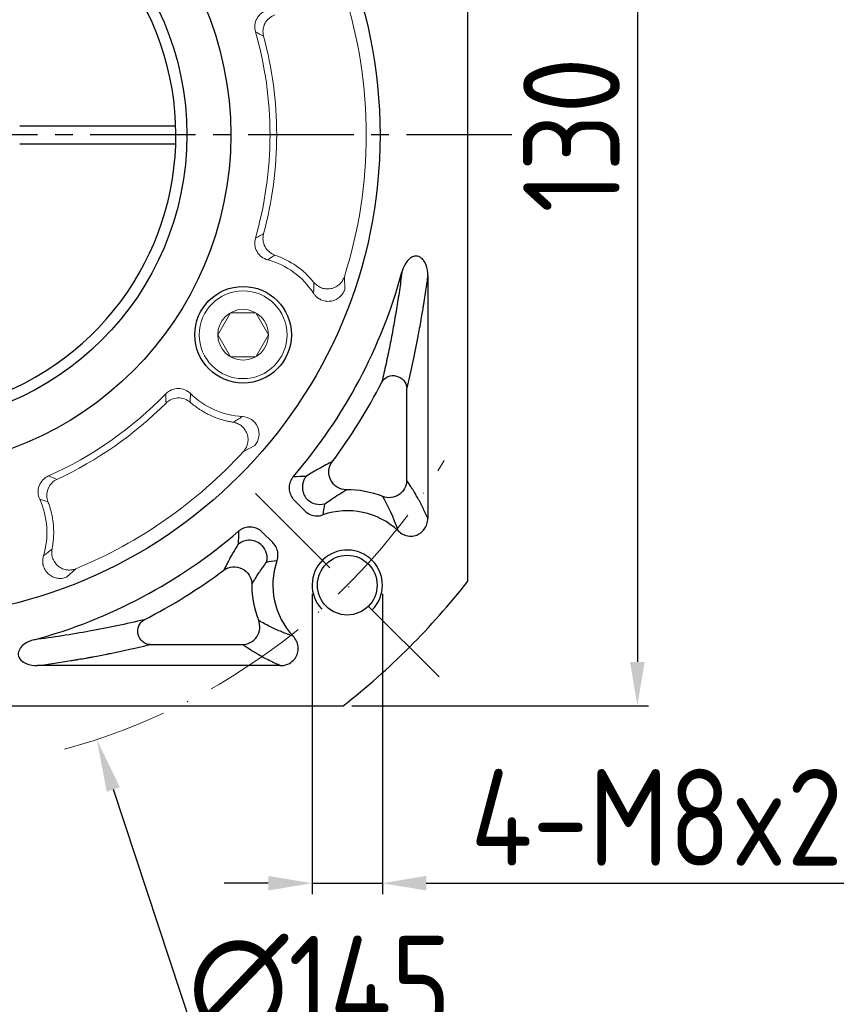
# Model space of a CAD drawing. Header units: millimetres. Extents: x 7053 to 8062, y -521 to 182.
# Tile 5 of 14: x 7228 to 7321, y -181 to -69. Entities that reach past the tile are written whole.
import ezdxf

# ---------------------------------------------------------------- set-up
doc = ezdxf.new("R2010")
doc.units = ezdxf.units.MM
doc.linetypes.add('ACAD_ISO10W100', pattern=[18, 12, -3, 0, -3])
doc.linetypes.add('点画线', pattern=[18, 12, -2, 2, -2])
for name, color, linetype, lineweight in [('6文字层', 3, 'Continuous', 35), ('中心线层', 7, 'ACAD_ISO10W100', 0), ('粗实线', 7, 'Continuous', 40), ('细实线', 7, 'Continuous', 18)]:
    doc.layers.add(name, color=color, linetype=linetype, lineweight=lineweight)
doc.layers.add('7中心线层', color=7, linetype='点画线')
doc.layers.add('标注线', color=7, linetype='Continuous')
doc.styles.add('工程字', font='gbenor.shx', dxfattribs={"bigfont": 'gbcbig.shx'})
doc.dimstyles.new('DIMSTYLE_17', dxfattribs={"dimtxt": 8, "dimasz": 12, "dimexe": 0.18, "dimexo": 1, "dimgap": 1, "dimtad": 1, "dimtih": 1, "dimtoh": 1, "dimdec": 3, "dimdsep": 46, "dimtxsty": 'Standard', "dimblk": '_FILLED', "dimblk1": '_FILLED', "dimblk2": '_FILLED', "dimcen": 0.09, "dimadec": 0, "dimazin": 0, "dimtol": 1, "dimtp": 0.1, "dimtm": 0.1, "dimtfac": 0.7, "dimtdec": 3, "dimtofl": 0, "dimtmove": 0, "dimatfit": 3, "dimldrblk": '_FILLED', "dimfxl": 1, "dimtolj": 1, "dimarcsym": 0})
doc.dimstyles.new('ISO-25', dxfattribs={"dimtxt": 11, "dimasz": 5, "dimexe": 1.25, "dimexo": 1, "dimgap": 2, "dimtad": 1, "dimtxsty": '工程字', "dimcen": 2, "dimadec": 0, "dimazin": 0, "dimtfac": 1, "dimtmove": 0, "dimatfit": 3, "dimfxl": 1, "dimarcsym": 0})

# ---------------------------------------------------------------- blocks, each defined once
blk = doc.blocks.new('*D89')
at = {"layer": '6文字层', "color": 0, "lineweight": -2}
for p, q in [((7265.42, -17.08), (7299.17, -17.08)), ((7297.92, -22.08), (7297.92, -142.08)), ((7265.42, -147.08), (7299.17, -147.08))]:
    blk.add_line(p, q, dxfattribs=at)
at = {"layer": '6文字层', "color": 0}
for points in [[(7298.75, -22.08), (7297.08, -22.08), (7297.92, -17.08)], [(7297.08, -142.08), (7298.75, -142.08), (7297.92, -147.08)]]:
    blk.add_solid(points, dxfattribs=at)
at = {"layer": 'Defpoints', "color": 0}
for p in [(7264.42, -17.08), (7264.42, -147.08), (7297.92, -147.08)]:
    blk.add_point(p, dxfattribs=at)
at = {"layer": '6文字层', "color": 0, "insert": (7290.42, -82.08), "char_height": 11, "attachment_point": 5, "rotation": 90, "style": '工程字'}
blk.add_mtext('130', dxfattribs=at)
blk = doc.blocks.new('_FILLED')
at = {"color": 0, "linetype": 'ByBlock'}
blk.add_solid([(0, 0), (-1, 0.133), (-1, -0.133)], dxfattribs=at)
blk = doc.blocks.new('*D90')
at = {"layer": '6文字层', "color": 0, "lineweight": -2}
for p, q in [((7284.89, -2.88), (7272.82, -16.3)), ((7309.81, -2.88), (7284.89, -2.88)), ((7213.53, -82.08), (7213.71, -82.08)), ((7213.62, -82.17), (7213.62, -81.99))]:
    blk.add_line(p, q, dxfattribs=at)
at = {"layer": 'Defpoints', "color": 0}
for p in [(7268.8, -20.76), (7158.43, -143.4)]:
    blk.add_point(p, dxfattribs=at)
at = {"layer": '6文字层', "color": 0, "lineweight": -2, "xscale": 6, "yscale": 6, "zscale": 6, "rotation": 228.0152339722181}
blk.add_blockref('_FILLED', (7268.8, -20.76), dxfattribs=at)
at = {"layer": '6文字层', "color": 0, "lineweight": 25, "insert": (7298.35, 3.62), "char_height": 11, "attachment_point": 5, "style": '工程字'}
blk.add_mtext('\\A1;∅165', dxfattribs=at)
blk = doc.blocks.new('*D91')
at = {"layer": '6文字层', "color": 0, "lineweight": -2}
for p, q in [((7260.88, -134.35), (7260.88, -168.54)), ((7268.88, -134.35), (7268.88, -168.54)), ((7255.88, -167.29), (7250.88, -167.29)), ((7260.88, -167.29), (7268.88, -167.29)), ((7273.88, -167.29), (7327.81, -167.29))]:
    blk.add_line(p, q, dxfattribs=at)
at = {"layer": '6文字层', "color": 0}
for points in [[(7255.88, -168.12), (7255.88, -166.46), (7260.88, -167.29)], [(7273.88, -166.46), (7273.88, -168.12), (7268.88, -167.29)]]:
    blk.add_solid(points, dxfattribs=at)
at = {"layer": 'Defpoints', "color": 0}
for p in [(7260.88, -133.35), (7268.88, -133.35), (7268.88, -167.29)]:
    blk.add_point(p, dxfattribs=at)
at = {"layer": '6文字层', "color": 0, "insert": (7303.34, -159.79), "char_height": 11, "attachment_point": 5, "style": '工程字'}
blk.add_mtext('4-M8x20', dxfattribs=at)
blk = doc.blocks.new('*D92')
at = {"layer": '6文字层', "color": 0, "lineweight": -2}
for p, q in [((7213.53, -82.08), (7213.71, -82.08)), ((7213.62, -82.17), (7213.62, -81.99)), ((7247.84, -185.64), (7238.25, -156.62)), ((7273.67, -185.64), (7247.84, -185.64))]:
    blk.add_line(p, q, dxfattribs=at)
at = {"layer": 'Defpoints', "color": 0}
for p in [(7190.87, -13.24), (7236.36, -150.92)]:
    blk.add_point(p, dxfattribs=at)
at = {"layer": '6文字层', "color": 0, "lineweight": -2, "xscale": 6, "yscale": 6, "zscale": 6, "rotation": 108.2846789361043}
blk.add_blockref('_FILLED', (7236.36, -150.92), dxfattribs=at)
at = {"layer": '6文字层', "color": 0, "lineweight": 25, "insert": (7261.75, -179.14), "char_height": 11, "attachment_point": 5, "style": '工程字'}
blk.add_mtext('\\A1;∅145', dxfattribs=at)

msp = doc.modelspace()

# ---------------------------------------------------------------- linework, layer by layer
at = {"color": 7, "linetype": 'Continuous', "lineweight": 15}
for p, q in [((7264.6061, -99.6684), (7264.55, -98.2258)), ((7253.0662, -118.1164), (7254.3436, -117.4437)), ((7232.9191, -132.4452), (7233.9882, -131.475))]:
    msp.add_line(p, q, dxfattribs=at)
for p, q in [((7274.0441, -98.088), (7274.0441, -125.7207)), ((7271.6526, -121.4088), (7271.6526, -110.8937)), ((7260.0434, -124.8668), (7258.8509, -123.6743)), ((7255.2116, -127.3137), (7256.404, -128.5062)), ((7242.431, -140.1154), (7252.946, -140.1154)), ((7257.2579, -142.5069), (7229.6253, -142.5069))]:
    msp.add_line(p, q)
for start, end in [(342.411462, 17.588538), (292.411529, 317.588538)]:
    msp.add_arc((7213.6175, -82.0803), 53.4303, start, end, dxfattribs=at)
for centre, radius, start, end in [((7213.6175, -82.0803), 59.5734, 319.253028, 344.803455), ((7213.6175, -82.0803), 61.9649, 323.09187, 332.996404), ((7264.8828, -133.3456), 10.8649, 68.187328, 90.557052), ((7264.8828, -133.3456), 8.4734, 46.7652, 109.134578), ((7213.6175, -82.0803), 59.5734, 285.196544, 310.746969), ((7264.8828, -133.3456), 8.4734, 160.865406, 223.2348), ((7213.6175, -82.0803), 61.9649, 297.003596, 306.90813), ((7264.8828, -133.3456), 10.8649, 179.442948, 180), ((7264.8828, -133.3456), 10.8649, 180, 201.812672)]:
    msp.add_arc(centre, radius, start, end)
at = {"extrusion": (0, 0, -1)}
for centre, major_axis, ratio, start_param, end_param in [((7270.1583, -110.8937), (-1.4585, 0.3502), 0.93641458, 0.25100834, 2.89058431), ((7264.7578, -120.4888), (0.9025, -1.7848), 0.98101458, 0.46610402, 2.67548863), ((7269.6602, -121.4088), (1.6562, 1.1211), 0.98803806, 0.60064469, 2.54094734), ((7261.7609, -122.2036), (1.9348, -0.5066), 0.99490252, 1.04372902, 2.09786363), ((7253.7408, -130.2237), (-0.5066, 1.9348), 0.99490252, 1.04372902, 2.09786363), ((7252.0261, -133.2205), (-1.7848, 0.9025), 0.98101458, 0.46610402, 2.67548863), ((7242.431, -138.6211), (0.3502, -1.4585), 0.93641458, 0.25100834, 2.89058431)]:
    msp.add_ellipse(centre, major_axis=major_axis, ratio=ratio, start_param=start_param, end_param=end_param, dxfattribs=at)
at = {"color": 7, "linetype": 'Continuous', "lineweight": 15}
for points, knots in [([(7255.8298, -67.8568), (7255.3182, -67.9936), (7254.8662, -68.3439), (7254.3483, -69.2615), (7254.2819, -69.8283), (7254.4287, -70.3368)], [0, 0, 0, 0, 0.5, 0.5, 1, 1, 1, 1]), ([(7256.637, -68.408), (7256.4222, -68.482), (7256.2048, -68.5991), (7255.8158, -68.9223), (7255.6454, -69.1285), (7255.3984, -69.5925), (7255.3224, -69.849), (7255.2715, -70.3522), (7255.2957, -70.5979), (7255.3542, -70.8174)], [0, 0, 0, 0, 0.25, 0.25, 0.5, 0.5, 0.75, 0.75, 1, 1, 1, 1]), ([(7254.4287, -70.3368), (7255.5339, -74.1854), (7256.0851, -78.0967), (7256.0865, -86.0455), (7255.5106, -90.0533), (7254.4277, -93.8234)], [0, 0, 0, 0, 0.5, 0.5, 1, 1, 1, 1]), ([(7255.3533, -93.3427), (7256.343, -89.6694), (7256.8521, -85.8244), (7256.8452, -78.2541), (7256.349, -74.5108), (7255.3542, -70.8174)], [0, 0, 0, 0, 0.5, 0.5, 1, 1, 1, 1]), ([(7254.4277, -93.8234), (7254.2808, -94.3322), (7254.3475, -94.9002), (7254.8662, -95.8175), (7255.3175, -96.1669), (7255.8289, -96.3036)], [0, 0, 0, 0, 0.5, 0.5, 1, 1, 1, 1]), ([(7255.3533, -93.3427), (7255.2948, -93.5623), (7255.2705, -93.808), (7255.3214, -94.3113), (7255.3974, -94.5678), (7255.6445, -95.0318), (7255.8148, -95.238), (7256.2039, -95.5613), (7256.4213, -95.6783), (7256.6362, -95.7523)], [0, 0, 0, 0, 0.25, 0.25, 0.5, 0.5, 0.75, 0.75, 1, 1, 1, 1]), ([(7261.0885, -98.8738), (7261.1806, -98.9874), (7261.2917, -99.0986), (7261.5543, -99.3002), (7261.7059, -99.3903), (7262.0433, -99.5303), (7262.229, -99.5797), (7262.6161, -99.6225), (7262.8172, -99.6156), (7263.2085, -99.5424), (7263.3984, -99.4761), (7263.7436, -99.2962), (7263.8987, -99.1829), (7264.1623, -98.9305), (7264.2709, -98.7917), (7264.4423, -98.5089), (7264.5054, -98.3651), (7264.55, -98.2258)], [0, 0, 0, 0, 0.125, 0.125, 0.25, 0.25, 0.375, 0.375, 0.5, 0.5, 0.625, 0.625, 0.75, 0.75, 0.875, 0.875, 1, 1, 1, 1]), ([(7261.0398, -100.1068), (7261.0674, -100.1477), (7261.1219, -100.2286), (7261.2132, -100.3403), (7261.3085, -100.4424), (7261.4064, -100.5338), (7261.5049, -100.6143), (7261.6019, -100.6842), (7261.6955, -100.7438), (7261.784, -100.7937), (7262.0101, -100.907), (7262.4005, -101.0275), (7262.9593, -101.0368), (7263.5024, -100.8928), (7263.9014, -100.6528), (7264.1786, -100.3946), (7264.3572, -100.1736), (7264.506, -99.9271), (7264.5736, -99.7525), (7264.6061, -99.6684)], [0, 0, 0, 0, 0.03311296, 0.06545709, 0.09677368, 0.12681278, 0.15533898, 0.18213611, 0.20701041, 0.22979244, 0.2503375, 0.37678974, 0.49972283, 0.62069077, 0.74931972, 0.80753573, 0.87444796, 0.939503, 1, 1, 1, 1]), ([(7247.0511, -111.535), (7246.6768, -111.1614), (7246.1482, -110.946), (7245.0961, -110.9566), (7244.5729, -111.1821), (7244.2062, -111.5626)], [0, 0, 0, 0, 0.5, 0.5, 1, 1, 1, 1]), ([(7246.9777, -112.5087), (7246.8062, -112.3601), (7246.5963, -112.2308), (7246.1224, -112.0562), (7245.8591, -112.012), (7245.3346, -112.0302), (7245.075, -112.0925), (7244.6143, -112.2995), (7244.4139, -112.443), (7244.2531, -112.6031)], [0, 0, 0, 0, 0.25, 0.25, 0.5, 0.5, 0.75, 0.75, 1, 1, 1, 1]), ([(7247.0511, -111.535), (7247.037, -111.6953), (7247.0082, -112.0228), (7246.988, -112.3445), (7246.9777, -112.5087)], [0, 0, 0, 0, 0.48967145, 1, 1, 1, 1]), ([(7246.9777, -112.5087), (7247.0551, -112.5749), (7247.206, -112.704), (7247.434, -112.8838), (7247.6544, -113.0482), (7247.8668, -113.1977), (7248.2078, -113.425), (7248.6704, -113.7018), (7249.2797, -114.0107), (7249.8997, -114.2731), (7250.4905, -114.4758), (7251.0228, -114.622), (7251.4709, -114.7232), (7251.7594, -114.7716), (7251.8966, -114.7946)], [0, 0, 0, 0, 0.05558468, 0.10839593, 0.15843598, 0.20569787, 0.25016702, 0.38213773, 0.49967412, 0.62284054, 0.74935547, 0.84035243, 0.92406502, 1, 1, 1, 1]), ([(7254.3435, -117.4437), (7254.8385, -116.8743), (7254.9734, -116.031), (7254.5387, -115.0051), (7254.2916, -114.7015), (7253.6811, -114.2788), (7253.3133, -114.1541), (7252.9401, -114.136)], [0, 0, 0, 0, 0.5, 0.5, 0.75, 0.75, 1, 1, 1, 1]), ([(7253.0662, -118.1164), (7253.1645, -118.0081), (7253.2575, -117.8816), (7253.4166, -117.5917), (7253.4826, -117.4283), (7253.5694, -117.0738), (7253.59, -116.8828), (7253.5732, -116.494), (7253.5356, -116.2963), (7253.4034, -115.9208), (7253.3088, -115.7432), (7253.0782, -115.4294), (7252.9425, -115.2933), (7252.6526, -115.0711), (7252.4987, -114.9848), (7252.1929, -114.8582), (7252.0411, -114.8176), (7251.8966, -114.7946)], [0, 0, 0, 0, 0.125, 0.125, 0.25, 0.25, 0.375, 0.375, 0.5, 0.5, 0.625, 0.625, 0.75, 0.75, 0.875, 0.875, 1, 1, 1, 1]), ([(7230.8577, -120.9055), (7230.3741, -121.12), (7229.9825, -121.5357), (7229.6132, -122.5214), (7229.6352, -123.0909), (7229.8583, -123.5703)], [0, 0, 0, 0, 0.5, 0.5, 1, 1, 1, 1]), ([(7231.8198, -121.3056), (7231.6142, -121.4019), (7231.4106, -121.5413), (7231.0582, -121.9036), (7230.9107, -122.1265), (7230.7142, -122.6137), (7230.6657, -122.8765), (7230.6681, -123.382), (7230.718, -123.6236), (7230.7993, -123.8357)], [0, 0, 0, 0, 0.25, 0.25, 0.5, 0.5, 0.75, 0.75, 1, 1, 1, 1]), ([(7230.7993, -123.8357), (7230.6413, -123.789), (7230.3318, -123.6976), (7230.0139, -123.6121), (7229.8583, -123.5703)], [0, 0, 0, 0, 0.51051495, 1, 1, 1, 1]), ([(7231.2668, -129.2398), (7231.2862, -129.1365), (7231.3263, -128.9235), (7231.3744, -128.5919), (7231.4138, -128.2399), (7231.4486, -127.7675), (7231.4597, -127.1854), (7231.4245, -126.5004), (7231.3412, -125.8215), (7231.2279, -125.2384), (7231.1003, -124.7359), (7230.9692, -124.2964), (7230.8578, -123.9944), (7230.7993, -123.8357)], [0, 0, 0, 0, 0.05733096, 0.11832368, 0.18282599, 0.25066163, 0.37680126, 0.50034286, 0.62473693, 0.74984987, 0.82430031, 0.90770342, 1, 1, 1, 1]), ([(7230.2909, -129.995), (7230.2773, -130.0424), (7230.2504, -130.1362), (7230.2235, -130.2779), (7230.2065, -130.4165), (7230.1995, -130.5503), (7230.201, -130.6775), (7230.2099, -130.7967), (7230.2244, -130.9067), (7230.2431, -131.0066), (7230.3016, -131.2527), (7230.4602, -131.6292), (7230.8123, -132.0632), (7231.2717, -132.3867), (7231.712, -132.5382), (7232.088, -132.5846), (7232.3721, -132.5793), (7232.6566, -132.5348), (7232.8338, -132.4744), (7232.9191, -132.4452)], [0, 0, 0, 0, 0.03311338, 0.06545788, 0.09677476, 0.12681404, 0.15534031, 0.18213735, 0.20701142, 0.22979304, 0.25033753, 0.37678987, 0.49972286, 0.62069071, 0.74931969, 0.8075358, 0.87444798, 0.93950308, 1, 1, 1, 1]), ([(7231.2668, -129.2398), (7231.239, -129.3834), (7231.2252, -129.54), (7231.2396, -129.8707), (7231.268, -130.0448), (7231.3776, -130.3932), (7231.4591, -130.5673), (7231.6751, -130.8913), (7231.8097, -131.0409), (7232.1173, -131.2936), (7232.2902, -131.3965), (7232.6499, -131.5453), (7232.8363, -131.5913), (7233.1991, -131.6309), (7233.3753, -131.6248), (7233.7021, -131.5744), (7233.8528, -131.5303), (7233.9882, -131.475)], [0, 0, 0, 0, 0.125, 0.125, 0.25, 0.25, 0.375, 0.375, 0.5, 0.5, 0.625, 0.625, 0.75, 0.75, 0.875, 0.875, 1, 1, 1, 1])]:
    msp.add_open_spline(points, degree=3, knots=knots, dxfattribs=at)
for points in [[(7255.3542, -70.8174), (7255.0495, -70.6638), (7254.7413, -70.5041), (7254.4287, -70.3368)], [(7254.4277, -93.8234), (7254.7403, -93.656), (7255.0485, -93.4964), (7255.3533, -93.3427)], [(7256.6362, -95.7523), (7256.3675, -95.9294), (7256.0985, -96.1127), (7255.8289, -96.3036)], [(7255.8289, -96.3036), (7257.9658, -96.8779), (7259.8383, -98.2498), (7261.0398, -100.1068)], [(7261.0885, -98.8738), (7259.9321, -97.4364), (7258.371, -96.3449), (7256.6362, -95.7523)], [(7261.0398, -100.1068), (7261.0693, -99.6845), (7261.0844, -99.2745), (7261.0885, -98.8738)], [(7244.2062, -111.5626), (7240.4067, -115.4934), (7235.854, -118.6805), (7230.8577, -120.9055)], [(7244.2531, -112.6031), (7244.2336, -112.2627), (7244.2177, -111.9165), (7244.2062, -111.5626)], [(7252.9401, -114.136), (7250.7405, -114.0244), (7248.6192, -113.0955), (7247.0511, -111.535)], [(7231.8198, -121.3056), (7236.4292, -119.1606), (7240.6586, -116.2005), (7244.2531, -112.6031)], [(7251.8966, -114.7946), (7252.2416, -114.5907), (7252.5891, -114.3727), (7252.9401, -114.136)], [(7230.8577, -120.9055), (7231.1864, -121.0374), (7231.5064, -121.1709), (7231.8198, -121.3056)], [(7229.8583, -123.5703), (7230.7872, -125.5733), (7230.9404, -127.8838), (7230.2909, -129.995)], [(7230.2909, -129.995), (7230.6335, -129.7461), (7230.9572, -129.4942), (7231.2668, -129.2398)]]:
    msp.add_open_spline(points, degree=3, dxfattribs=at)
for points, knots in [([(7274.0441, -98.088), (7274.0561, -97.6878), (7274.0026, -97.2764), (7273.8619, -96.8975), (7273.8006, -96.7326), (7273.7215, -96.5716), (7273.5339, -96.3004), (7273.4294, -96.1838), (7273.221, -96.0264), (7273.1248, -95.9724), (7272.9201, -95.9001), (7272.8085, -95.8816), (7272.6022, -95.8851), (7272.5045, -95.9025), (7272.2823, -95.9734), (7272.16, -96.0398), (7271.8802, -96.2414), (7271.7351, -96.3974), (7271.4121, -96.8405), (7271.2662, -97.1561), (7271.1451, -97.5512), (7271.1255, -97.6235), (7271.108, -97.6963)], [0, 0, 0, 0, 0.22787059, 0.22787059, 0.22787059, 0.32582583, 0.32582583, 0.40932097, 0.40932097, 0.46695633, 0.46695633, 0.52514643, 0.52514643, 0.57677772, 0.57677772, 0.65048338, 0.65048338, 0.76606572, 0.76606572, 0.95795753, 0.95795753, 1, 1, 1, 1]), ([(7271.1078, -97.6963), (7271.0115, -98.4072), (7270.8101, -99.8934), (7270.482, -101.9641), (7270.1195, -104.0497), (7269.721, -106.1258), (7269.2873, -108.2103), (7268.9839, -109.5318), (7268.8269, -110.2153)], [0, 0, 0, 0, 0.13506441, 0.28239255, 0.44231677, 0.61509624, 0.80093591, 1, 1, 1, 1]), ([(7274.0441, -98.088), (7274.0162, -98.2973), (7273.979, -98.5729), (7273.9088, -99.0753), (7273.883, -99.2575), (7273.8405, -99.5515), (7273.8184, -99.7037), (7273.791, -99.8898), (7273.7768, -99.985), (7273.7697, -100.0332), (7273.7661, -100.0573), (7273.7645, -100.0677), (7273.7635, -100.0745), (7273.7628, -100.0791), (7273.7098, -100.4335), (7273.6594, -100.7604), (7273.5872, -101.218), (7273.5636, -101.365), (7273.5293, -101.5777), (7273.5123, -101.6821), (7273.4929, -101.8005), (7273.4833, -101.8589), (7273.4785, -101.8879), (7273.4761, -101.9023), (7273.4753, -101.9073), (7273.4745, -101.9118), (7273.4738, -101.9164), (7273.4102, -102.3007), (7273.3125, -102.8812), (7273.1125, -103.9914), (7273.0541, -104.3064), (7272.9793, -104.7047), (7272.9564, -104.8251), (7272.9254, -104.9878), (7272.9107, -105.0647), (7272.8949, -105.1466), (7272.8874, -105.1857), (7272.8837, -105.2048), (7272.8825, -105.211), (7272.8817, -105.2156), (7272.8808, -105.2201), (7272.8799, -105.2246), (7272.4786, -107.3055), (7272.0662, -109.17), (7271.6526, -110.8937)], [0, 0, 0, 0, 0.0625, 0.0625, 0.09375, 0.09375, 0.109375, 0.1171875, 0.12109375, 0.12304688, 0.12402344, 0.12451172, 0.12451172, 0.125, 0.125, 0.1875, 0.1875, 0.21875, 0.21875, 0.234375, 0.2421875, 0.24609375, 0.24804688, 0.24902344, 0.24951172, 0.24951172, 0.25, 0.25, 0.375, 0.375, 0.4375, 0.4375, 0.46875, 0.46875, 0.484375, 0.4921875, 0.49609375, 0.49804688, 0.49902344, 0.49951172, 0.49951172, 0.5, 0.5, 1, 1, 1, 1]), ([(7263.1647, -119.2923), (7262.6851, -119.5312), (7261.8168, -119.9636), (7260.7209, -120.6298), (7260.2304, -120.928)], [0, 0, 0, 0, 0.55232274, 1, 1, 1, 1]), ([(7258.7503, -120.965), (7258.6045, -121.1325), (7258.4851, -121.3273), (7258.3197, -121.7401), (7258.2716, -121.964), (7258.2535, -122.4063), (7258.2824, -122.6309), (7258.4108, -123.0512), (7258.5117, -123.2528), (7258.704, -123.5168), (7258.7746, -123.5988), (7258.8509, -123.6743)], [0, 0, 0, 0, 0.22445208, 0.22445208, 0.44908294, 0.44908294, 0.67124995, 0.67124995, 0.89260521, 0.89260521, 1, 1, 1, 1]), ([(7274.0441, -125.7207), (7273.8623, -125.3002), (7273.577, -124.6851), (7273.2218, -123.9944), (7273.0386, -123.6559), (7272.9457, -123.4883), (7272.8988, -123.4049), (7272.8753, -123.3633), (7272.8636, -123.3426), (7272.8577, -123.3322), (7272.8554, -123.3282), (7272.8531, -123.3242), (7272.8509, -123.3202), (7272.7585, -123.1577), (7272.6136, -122.91), (7272.436, -122.618), (7272.3451, -122.4713), (7272.2991, -122.3977), (7272.276, -122.3609), (7272.2644, -122.3425), (7272.2585, -122.3333), (7272.2561, -122.3294), (7272.2536, -122.3255), (7272.2512, -122.3216), (7272.0736, -122.0403), (7271.8736, -121.7352), (7271.6526, -121.4088)], [0, 0, 0, 0, 0.25, 0.375, 0.4375, 0.46875, 0.484375, 0.4921875, 0.49609375, 0.49804687, 0.49902344, 0.49902344, 0.5, 0.5, 0.625, 0.6875, 0.71875, 0.734375, 0.7421875, 0.74609375, 0.74804687, 0.74902344, 0.74902344, 0.75, 0.75, 1, 1, 1, 1]), ([(7262.2984, -124.1221), (7262.5666, -123.9298), (7263.146, -123.5143), (7263.9596, -122.9793), (7264.493, -122.6543), (7264.7771, -122.4811)], [0, 0, 0, 0, 0.28708904, 0.62034058, 1, 1, 1, 1]), ([(7260.0434, -124.8668), (7260.1992, -125.0238), (7260.3842, -125.1563), (7260.7823, -125.3501), (7261.001, -125.414), (7261.44, -125.4647), (7261.6664, -125.4526), (7261.9572, -125.3875), (7262.032, -125.366), (7262.1053, -125.3403)], [0, 0, 0, 0, 0.29914893, 0.29914893, 0.5984115, 0.5984115, 0.89633545, 0.89633545, 1, 1, 1, 1]), ([(7270.687, -127.1722), (7270.8569, -127.3359), (7271.0567, -127.4739), (7271.4868, -127.6728), (7271.7237, -127.736), (7272.1862, -127.7717), (7272.4183, -127.749), (7272.8403, -127.6282), (7273.0377, -127.5332), (7273.3812, -127.2888), (7273.5329, -127.1375), (7273.7809, -126.7956), (7273.8788, -126.5996), (7274.0133, -126.1791), (7274.0469, -125.948), (7274.0441, -125.7207)], [0, 0, 0, 0, 0.15186848, 0.15186848, 0.3042759, 0.3042759, 0.4486569, 0.4486569, 0.5842512, 0.5842512, 0.71724218, 0.71724218, 0.85386599, 0.85386599, 1, 1, 1, 1]), ([(7255.2116, -127.3137), (7255.0554, -127.1559), (7254.87, -127.0223), (7254.4705, -126.8268), (7254.2509, -126.7622), (7253.8111, -126.7114), (7253.585, -126.7236), (7253.1563, -126.8204), (7252.9478, -126.9061), (7252.6703, -127.0783), (7252.5833, -127.1426), (7252.5023, -127.2131)], [0, 0, 0, 0, 0.22445378, 0.22445378, 0.44908645, 0.44908645, 0.67125526, 0.67125526, 0.89260943, 0.89260943, 1, 1, 1, 1]), ([(7252.4652, -128.6931), (7252.2675, -129.0139), (7251.84, -129.7074), (7251.3094, -130.6715), (7250.9963, -131.2952), (7250.8296, -131.6274)], [0, 0, 0, 0, 0.28688943, 0.62011359, 1, 1, 1, 1]), ([(7255.1496, -128.8148), (7254.8318, -128.5014), (7254.3448, -128.2629), (7253.3167, -128.2163), (7252.8102, -128.4097), (7252.4652, -128.6931)], [0, 0, 0, 0, 0.5, 0.5, 1, 1, 1, 1]), ([(7256.8775, -130.5681), (7256.9508, -130.3593), (7256.9893, -130.1351), (7256.99, -129.6923), (7256.9521, -129.4677), (7256.8062, -129.0505), (7256.6966, -128.8521), (7256.5111, -128.6189), (7256.4591, -128.5609), (7256.404, -128.5062)], [0, 0, 0, 0, 0.2991436, 0.2991436, 0.59840058, 0.59840058, 0.89632343, 0.89632343, 1, 1, 1, 1]), ([(7254.0184, -133.2399), (7254.2672, -132.83), (7254.7178, -132.0874), (7255.3681, -131.1715), (7255.6593, -130.7612)], [0, 0, 0, 0, 0.55207917, 1, 1, 1, 1]), ([(7241.7525, -137.2897), (7240.737, -137.5209), (7238.8084, -137.9601), (7235.6755, -138.5706), (7232.5994, -139.1046), (7230.3072, -139.4219), (7229.2336, -139.5706)], [0, 0, 0, 0, 0.29363982, 0.55770124, 0.79284234, 1, 1, 1, 1]), ([(7252.946, -140.1154), (7253.4915, -140.1093), (7254.1885, -139.8127), (7254.9764, -138.6487), (7254.9927, -137.8914), (7254.7957, -137.3827)], [0, 0, 0, 0, 0.5, 0.5, 1, 1, 1, 1]), ([(7258.7094, -139.1497), (7258.2758, -138.993), (7257.3358, -138.6532), (7256.0502, -138.0645), (7255.2322, -137.6199), (7254.7957, -137.3827)], [0, 0, 0, 0, 0.2854704, 0.61877015, 1, 1, 1, 1]), ([(7229.2336, -139.5708), (7228.8042, -139.6736), (7228.3989, -139.8446), (7227.6914, -140.3925), (7227.3748, -140.8065), (7227.477, -141.7474), (7227.8902, -142.0906), (7228.7218, -142.4546), (7229.177, -142.5203), (7229.6253, -142.5069)], [0, 0, 0, 0, 0.25, 0.25, 0.5, 0.5, 0.75, 0.75, 1, 1, 1, 1]), ([(7229.6253, -142.5069), (7230.9173, -142.3345), (7232.3416, -142.1225), (7233.7521, -141.8869), (7233.9255, -141.8575), (7233.9641, -141.851), (7233.9802, -141.8483), (7234.0322, -141.8394), (7234.1361, -141.8217), (7234.518, -141.756), (7234.9373, -141.682), (7235.3241, -141.6121), (7235.4299, -141.5928), (7235.5004, -141.5799), (7235.5322, -141.5741), (7235.6961, -141.544), (7236.0894, -141.4712), (7236.7439, -141.347), (7237.299, -141.2382), (7237.5926, -141.1797), (7237.6415, -141.1699), (7237.6557, -141.167), (7237.6847, -141.1612), (7237.7572, -141.1467), (7237.9456, -141.1088), (7238.5837, -140.9788), (7240.0945, -140.6601), (7241.4948, -140.3402), (7242.431, -140.1154)], [0, 0, 0, 0, 0.25, 0.28125, 0.28515625, 0.28515625, 0.2890625, 0.2890625, 0.296875, 0.3125, 0.375, 0.390625, 0.3984375, 0.3984375, 0.40625, 0.40625, 0.4375, 0.5, 0.5625, 0.5703125, 0.5703125, 0.57421875, 0.57421875, 0.578125, 0.59375, 0.625, 0.75, 1, 1, 1, 1]), ([(7257.2579, -142.5069), (7257.1043, -142.4405), (7256.9165, -142.3578), (7256.5932, -142.2091), (7256.4785, -142.1554), (7256.2975, -142.0687), (7256.2046, -142.0238), (7256.1086, -141.9766), (7256.044, -141.9447), (7256.011, -141.9283), (7255.7163, -141.781), (7255.4974, -141.6656), (7255.2208, -141.5163), (7255.1373, -141.4704), (7255.024, -141.4075), (7254.9705, -141.3776), (7254.9213, -141.3498), (7254.8974, -141.3363), (7254.8856, -141.3297), (7254.8741, -141.3231), (7254.8665, -141.3188), (7254.8625, -141.3166), (7254.746, -141.2503), (7254.604, -141.1682), (7254.3526, -141.0185), (7254.2625, -140.9641), (7254.1184, -140.8759), (7254.0442, -140.8301), (7253.9539, -140.7738), (7253.9079, -140.7449), (7253.888, -140.7323), (7253.8746, -140.7239), (7253.8678, -140.7196), (7253.4445, -140.4524), (7253.1482, -140.2523), (7252.946, -140.1154)], [0, 0, 0, 0, 0.125, 0.125, 0.1875, 0.1875, 0.21875, 0.234375, 0.234375, 0.25, 0.25, 0.375, 0.375, 0.4375, 0.4375, 0.46875, 0.484375, 0.484375, 0.4921875, 0.49609375, 0.49609375, 0.5, 0.5, 0.625, 0.625, 0.6875, 0.6875, 0.71875, 0.734375, 0.7421875, 0.74609375, 0.74609375, 0.75, 0.75, 1, 1, 1, 1]), ([(7257.2579, -142.5069), (7257.4938, -142.5097), (7257.7339, -142.4734), (7258.1834, -142.3234), (7258.3993, -142.2071), (7258.7608, -141.9162), (7258.9146, -141.7405), (7259.1397, -141.3628), (7259.2184, -141.1581), (7259.3011, -140.7444), (7259.3078, -140.5303), (7259.2539, -140.1117), (7259.1909, -139.9022), (7259.0008, -139.5044), (7258.867, -139.3133), (7258.7094, -139.1498)], [0, 0, 0, 0, 0.15185197, 0.15185197, 0.30422565, 0.30422565, 0.44880575, 0.44880575, 0.58461449, 0.58461449, 0.71758575, 0.71758575, 0.85399496, 0.85399496, 1, 1, 1, 1])]:
    msp.add_open_spline(points, degree=3, knots=knots)
for points in [[(7258.7503, -120.965), (7259.2454, -120.9548), (7259.7388, -120.9424), (7260.2304, -120.928)], [(7270.687, -127.1722), (7270.1495, -125.5791), (7269.5506, -124.3736), (7268.9199, -123.2585)], [(7262.2984, -124.1221), (7262.226, -124.525), (7262.1611, -124.931), (7262.1053, -125.3403)], [(7252.5023, -127.2131), (7252.4921, -127.7033), (7252.4798, -128.1967), (7252.4652, -128.6931)], [(7256.8775, -130.5681), (7256.4682, -130.6239), (7256.0622, -130.6888), (7255.6593, -130.7612)]]:
    msp.add_open_spline(points, degree=3)
msp.add_rational_spline([(7260.2304, -120.928), (7259.0824, -122.325), (7260.3521, -123.6124)], [1, 0.740742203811, 1], degree=2)
at = {"layer": '7中心线层'}
msp.add_line((7283.6175, -82.0803), (7143.6175, -82.0803), dxfattribs=at)
at = {"layer": '中心线层'}
msp.add_line((7254.4301, -122.8928), (7275.3355, -143.7983), dxfattribs=at)
msp.add_arc((7213.6175, -82.0803), 72.5, 285.245963, 329.26195, dxfattribs=at)
at = {"layer": '标注线'}
msp.add_arc((7264.8828, -133.3456), 4, 315, 223.419226, dxfattribs=at)
at = {"layer": '粗实线', "lineweight": 30}
for p, q in [((7278.6175, -132.8863), (7278.6175, -31.2743)), ((7162.8115, -147.0803), (7264.4235, -147.0803))]:
    msp.add_line(p, q, dxfattribs=at)
at = {"layer": '粗实线', "linetype": 'Continuous', "lineweight": 30}
for p, q in [((7245.3521, -81.0903), (7227.5825, -81.0903)), ((7227.5825, -83.0703), (7245.3521, -83.0703))]:
    msp.add_line(p, q, dxfattribs=at)
at = {"layer": '粗实线', "lineweight": 30}
for centre, radius in [((7213.6175, -82.0803), 55), ((7213.6175, -82.0803), 38), ((7213.6175, -82.0803), 33), ((7253.0217, -104.8303), 5.5), ((7264.8828, -133.3456), 3.4)]:
    msp.add_circle(centre, radius, dxfattribs=at)
for radius, start, end in [(31.75, 229.931457, 168.194953), (82.5, 308.01228, 321.98772)]:
    msp.add_arc((7213.6175, -82.0803), radius, start, end, dxfattribs=at)
at = {"layer": '细实线'}
msp.add_lwpolyline([(7255.9084, -104.8303), (7254.4651, -102.3303), (7251.5783, -102.3303), (7250.1349, -104.8303), (7251.5783, -107.3303), (7254.4651, -107.3303)], close=True, dxfattribs=at)
for radius in [5, 2.8868]:
    msp.add_circle((7253.0217, -104.8303), radius, dxfattribs=at)

# ---------------------------------------------------------------- dimensions: what is measured, and where the dimension line sits
at = {"layer": '6文字层', "lineweight": 25}
for p1, p2, picture, middle in [((7158.4306, -143.4044), (7268.8045, -20.7562), '*D90', (7298.3473, -2.8831)), ((7190.8715, -13.2409), (7236.3636, -150.9197), '*D92', (7261.752, -185.6383))]:
    dim = msp.add_diameter_dim_2p(p1=p1, p2=p2, dimstyle='DIMSTYLE_17', override={"dimtxt": 11, "dimasz": 6, "dimtxsty": '工程字', "dimtol": 0, "dimldrblk": '_FILLED'}, dxfattribs=at)
    dim.commit()
    dim.dimension.update_dxf_attribs({"geometry": picture, "text_midpoint": middle, "dimtype": 163})
at = {"layer": '6文字层'}
dim = msp.add_linear_dim(base=(7297.9152, -147.0803), p1=(7264.4235, -17.0803), p2=(7264.4235, -147.0803), angle=90, dimstyle='ISO-25', override={"dimtxsty": '工程字'}, dxfattribs=at)
dim.commit()
dim.dimension.update_dxf_attribs({"geometry": '*D89', "text_midpoint": (7297.9152, -82.0803), "dimtype": 160})
dim = msp.add_linear_dim(base=(7268.8828, -167.2904), p1=(7260.8828, -133.3456), p2=(7268.8828, -133.3456), text='4-M<>x20', dimstyle='ISO-25', override={"dimtxt": 11, "dimtxsty": '工程字'}, dxfattribs=at)
dim.commit()
dim.dimension.update_dxf_attribs({"geometry": '*D91', "text_midpoint": (7303.3447, -167.2904), "dimtype": 160})

doc.saveas('drawing.dxf')
